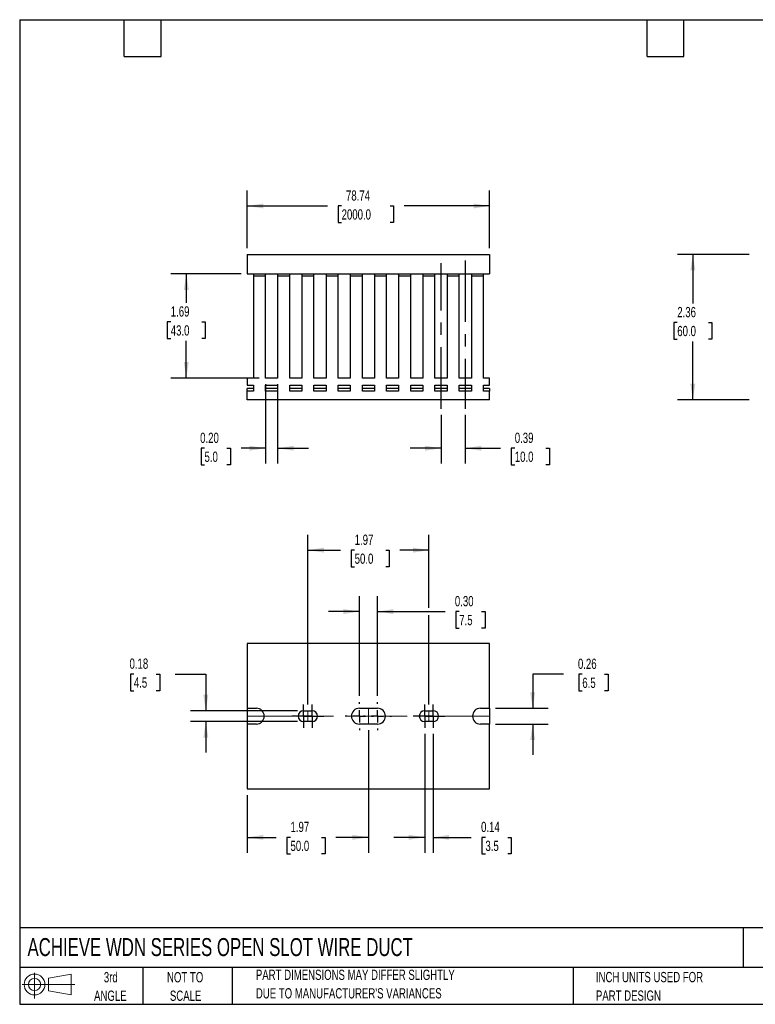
# Model space of a CAD drawing. Header units: inches. Extents: x 0.5 to 21.5, y 0.5 to 16.5.
# Tile 1 of 2: x 0.5 to 12.5, y 0.5 to 16.5. Entities that reach past the tile are written whole.
import ezdxf

# ---------------------------------------------------------------- set-up
doc = ezdxf.new("R2010")
doc.units = ezdxf.units.IN
doc.header["$LTSCALE"] = 2
doc.header["$MEASUREMENT"] = 0
doc.linetypes.add('CENTERX2', pattern=[0.8, 0.5, -0.1, 0.1, -0.1])
doc.layers.add('CENTER', color=40, linetype='CENTERX2')
doc.layers.add('SLD-DEFPOINTS', color=7, linetype='Continuous')
doc.layers.add('DIMENSIONS', color=140, linetype='Continuous', lineweight=25)
doc.layers.add('TEXT', color=140, linetype='Continuous', lineweight=25)
doc.styles.add('SLDTEXTSTYLE0', font='TXT', dxfattribs={"width": 0.7})
doc.dimstyles.new('SLDDIMSTYLE0', dxfattribs={"dimtxt": 0.169922, "dimasz": 0.26, "dimexe": 0, "dimexo": 0.0625, "dimgap": 0.04248, "dimtad": 0, "dimtih": 1, "dimtoh": 1, "dimrnd": 1e-09, "dimzin": 12, "dimdsep": 46, "dimtxsty": 'SLDTEXTSTYLE0', "dimsah": 1, "dimcen": 0.09, "dimadec": 0, "dimazin": 3, "dimtfac": 1, "dimtofl": 0, "dimtmove": 0, "dimatfit": 3, "dimfxl": 0, "dimfrac": 2, "dimtolj": 1, "dimtzin": 12, "dimarcsym": 0})
doc.dimstyles.new('SLDDIMSTYLE1', dxfattribs={"dimtxt": 0.169922, "dimasz": 0.26, "dimexe": 0, "dimexo": 0.0625, "dimgap": 0.04248, "dimtad": 0, "dimtih": 1, "dimtoh": 1, "dimrnd": 1e-09, "dimzin": 0, "dimdsep": 46, "dimtxsty": 'SLDTEXTSTYLE0', "dimsah": 1, "dimcen": 0.09, "dimadec": 0, "dimazin": 0, "dimtfac": 1, "dimtmove": 0, "dimatfit": 0, "dimfxl": 0, "dimfrac": 2, "dimtolj": 1, "dimtzin": 12, "dimarcsym": 0})
doc.dimstyles.new('SLDDIMSTYLE2', dxfattribs={"dimtxt": 0.169922, "dimasz": 0.26, "dimexe": 0, "dimexo": 0.0625, "dimgap": 0.04248, "dimtad": 0, "dimtih": 1, "dimtoh": 1, "dimrnd": 1e-09, "dimdsep": 46, "dimtxsty": 'SLDTEXTSTYLE0', "dimsah": 1, "dimcen": 0.09, "dimadec": 0, "dimazin": 2, "dimtfac": 1, "dimtmove": 0, "dimatfit": 0, "dimfxl": 0, "dimfrac": 2, "dimtolj": 1, "dimtzin": 12, "dimarcsym": 0})

# ---------------------------------------------------------------- blocks, each defined once
blk = doc.blocks.new('Block11')
at = {"color": 7, "linetype": 'Continuous', "lineweight": 18}
for p, q in [((0.204, 0.418), (0.204, 0)), ((0.431, 0.328), (0.801, 0.396)), ((0.431, 0.126), (0.431, 0.328)), ((0.801, 0.396), (0.801, 0.058)), ((0, 0.227), (0.856, 0.227)), ((0.431, 0.126), (0.801, 0.058))]:
    blk.add_line(p, q, dxfattribs=at)
for radius in [0.169, 0.101]:
    blk.add_circle((0.204, 0.227), radius, dxfattribs=at)
blk = doc.blocks.new('Block12')
at = {"layer": 'SLD-DEFPOINTS'}
blk.add_blockref('Block11', (0, 0), dxfattribs=at)
blk = doc.blocks.new('SW_NOTE_0_2')
at = {"layer": 'TEXT', "color": 0, "char_height": 0.16667, "attachment_point": 1, "style": 'SLDTEXTSTYLE0'}
for s, insert in [('PART DIMENSIONS MAY DIFFER SLIGHTLY', (0, 0.215)), ("DUE TO MANUFACTURER'S VARIANCES", (0, -0.086))]:
    blk.add_mtext(s, dxfattribs=dict(at, insert=insert))
blk = doc.blocks.new('SW_NOTE_0_3')
at = {"layer": 'TEXT', "color": 0, "char_height": 0.1667, "attachment_point": 2, "style": 'SLDTEXTSTYLE0'}
for s, insert in [('NOT TO', (0.414, 0.215)), ('SCALE', (0.422, -0.086))]:
    blk.add_mtext(s, dxfattribs=dict(at, insert=insert))
blk = doc.blocks.new('SW_NOTE_0_4')
at = {"layer": 'TEXT', "color": 0, "char_height": 0.1667, "attachment_point": 2, "style": 'SLDTEXTSTYLE0'}
for s, insert in [('3rd', (0.182, 0.215)), ('ANGLE', (0.175, -0.086))]:
    blk.add_mtext(s, dxfattribs=dict(at, insert=insert))
blk = doc.blocks.new('SW_NOTE_0_5')
at = {"layer": 'TEXT', "color": 0, "char_height": 0.16667, "attachment_point": 1, "style": 'SLDTEXTSTYLE0'}
for s, insert in [('INCH UNITS USED FOR', (0, 0.215)), ('PART DESIGN', (0, -0.086))]:
    blk.add_mtext(s, dxfattribs=dict(at, insert=insert))
blk = doc.blocks.new('_D')
at = {"layer": 'DIMENSIONS'}
for p, q in [((4.201, 12.785), (4.201, 13.723)), ((8.138, 12.785), (8.138, 13.723)), ((4.201, 13.473), (5.504, 13.473)), ((5.734, 13.473), (5.677, 13.473)), ((5.677, 13.473), (5.677, 13.203)), ((6.522, 13.473), (6.579, 13.473)), ((6.579, 13.473), (6.579, 13.203)), ((8.138, 13.473), (6.752, 13.473)), ((5.677, 13.203), (5.734, 13.203)), ((6.579, 13.203), (6.522, 13.203))]:
    blk.add_line(p, q, dxfattribs=at)
for points in [[(4.201, 13.473), (4.461, 13.433), (4.461, 13.513)], [(8.138, 13.473), (7.878, 13.513), (7.878, 13.433)]]:
    blk.add_solid(points, dxfattribs=at)
at = {"layer": 'DIMENSIONS', "char_height": 0.1667, "attachment_point": 1, "style": 'SLDTEXTSTYLE0'}
for s, insert in [('78.74', (5.805, 13.726)), ('2000.0', (5.734, 13.418))]:
    blk.add_mtext(s, dxfattribs=dict(at, insert=insert))
blk = doc.blocks.new('_D_1')
at = {"layer": 'DIMENSIONS'}
for p, q in [((4.496, 10.577), (4.496, 9.286)), ((4.693, 10.577), (4.693, 9.286)), ((3.505, 9.536), (3.448, 9.536)), ((3.448, 9.536), (3.448, 9.266)), ((3.868, 9.536), (3.925, 9.536)), ((3.925, 9.536), (3.925, 9.266)), ((4.496, 9.536), (4.099, 9.536)), ((4.693, 9.536), (5.193, 9.536)), ((3.448, 9.266), (3.505, 9.266)), ((3.925, 9.266), (3.868, 9.266))]:
    blk.add_line(p, q, dxfattribs=at)
for points in [[(4.496, 9.536), (4.236, 9.576), (4.236, 9.496)], [(4.693, 9.536), (4.953, 9.496), (4.953, 9.576)]]:
    blk.add_solid(points, dxfattribs=at)
at = {"layer": 'DIMENSIONS', "char_height": 0.1667, "attachment_point": 1, "style": 'SLDTEXTSTYLE0'}
for s, insert in [('0.20', (3.434, 9.789)), ('5.0', (3.505, 9.481))]:
    blk.add_mtext(s, dxfattribs=dict(at, insert=insert))
blk = doc.blocks.new('_D_2')
at = {"layer": 'DIMENSIONS'}
for p, q in [((4.101, 12.37), (2.959, 12.37)), ((3.209, 12.37), (3.209, 11.898)), ((2.956, 11.59), (2.899, 11.59)), ((2.899, 11.59), (2.899, 11.32)), ((3.461, 11.59), (3.518, 11.59)), ((3.518, 11.59), (3.518, 11.32)), ((2.899, 11.32), (2.956, 11.32)), ((3.209, 10.677), (3.209, 11.281)), ((3.518, 11.32), (3.461, 11.32)), ((4.396, 10.677), (2.959, 10.677))]:
    blk.add_line(p, q, dxfattribs=at)
for points in [[(3.209, 12.37), (3.169, 12.11), (3.249, 12.11)], [(3.209, 10.677), (3.249, 10.937), (3.169, 10.937)]]:
    blk.add_solid(points, dxfattribs=at)
at = {"layer": 'DIMENSIONS', "char_height": 0.1667, "attachment_point": 1, "style": 'SLDTEXTSTYLE0'}
for s, insert in [('1.69', (2.956, 11.842)), ('43.0', (2.956, 11.534))]:
    blk.add_mtext(s, dxfattribs=dict(at, insert=insert))
blk = doc.blocks.new('_D_3')
at = {"layer": 'DIMENSIONS'}
for p, q in [((7.35, 10.077), (7.35, 9.286)), ((7.744, 10.077), (7.744, 9.286)), ((7.35, 9.536), (6.85, 9.536)), ((7.744, 9.536), (8.318, 9.536)), ((8.549, 9.536), (8.492, 9.536)), ((8.492, 9.536), (8.492, 9.266)), ((9.054, 9.536), (9.111, 9.536)), ((9.111, 9.536), (9.111, 9.266)), ((8.492, 9.266), (8.549, 9.266)), ((9.111, 9.266), (9.054, 9.266))]:
    blk.add_line(p, q, dxfattribs=at)
for points in [[(7.35, 9.536), (7.09, 9.576), (7.09, 9.496)], [(7.744, 9.536), (8.004, 9.496), (8.004, 9.576)]]:
    blk.add_solid(points, dxfattribs=at)
at = {"layer": 'DIMENSIONS', "char_height": 0.1667, "attachment_point": 1, "style": 'SLDTEXTSTYLE0'}
for s, insert in [('0.39', (8.549, 9.789)), ('10.0', (8.549, 9.481))]:
    blk.add_mtext(s, dxfattribs=dict(at, insert=insert))
blk = doc.blocks.new('_D_7')
at = {"layer": 'DIMENSIONS'}
for p, q in [((12.36, 12.685), (11.194, 12.685)), ((11.444, 12.685), (11.444, 11.888)), ((11.191, 11.579), (11.134, 11.579)), ((11.134, 11.579), (11.134, 11.309)), ((11.696, 11.579), (11.753, 11.579)), ((11.753, 11.579), (11.753, 11.309)), ((11.134, 11.309), (11.191, 11.309)), ((11.444, 10.323), (11.444, 11.271)), ((11.753, 11.309), (11.696, 11.309)), ((12.36, 10.323), (11.194, 10.323))]:
    blk.add_line(p, q, dxfattribs=at)
for points in [[(11.444, 12.685), (11.404, 12.425), (11.484, 12.425)], [(11.444, 10.323), (11.484, 10.583), (11.404, 10.583)]]:
    blk.add_solid(points, dxfattribs=at)
at = {"layer": 'DIMENSIONS', "char_height": 0.1667, "attachment_point": 1, "style": 'SLDTEXTSTYLE0'}
for s, insert in [('2.36', (11.191, 11.832)), ('60.0', (11.191, 11.524))]:
    blk.add_mtext(s, dxfattribs=dict(at, insert=insert))
blk = doc.blocks.new('_D_8')
at = {"layer": 'DIMENSIONS'}
for p, q in [((5.185, 5.37), (5.185, 8.13)), ((7.154, 6.942), (7.154, 8.13)), ((5.185, 7.88), (5.716, 7.88)), ((5.946, 7.88), (5.889, 7.88)), ((5.889, 7.88), (5.889, 7.61)), ((6.451, 7.88), (6.508, 7.88)), ((6.508, 7.88), (6.508, 7.61)), ((7.154, 7.88), (6.681, 7.88)), ((5.889, 7.61), (5.946, 7.61)), ((6.508, 7.61), (6.451, 7.61)), ((7.154, 5.37), (7.154, 6.822))]:
    blk.add_line(p, q, dxfattribs=at)
for points in [[(5.185, 7.88), (5.445, 7.84), (5.445, 7.92)], [(7.154, 7.88), (6.894, 7.92), (6.894, 7.84)]]:
    blk.add_solid(points, dxfattribs=at)
at = {"layer": 'DIMENSIONS', "char_height": 0.1667, "attachment_point": 1, "style": 'SLDTEXTSTYLE0'}
for s, insert in [('1.97', (5.946, 8.133)), ('50.0', (5.946, 7.825))]:
    blk.add_mtext(s, dxfattribs=dict(at, insert=insert))
blk = doc.blocks.new('_D_9')
at = {"layer": 'DIMENSIONS'}
for p, q in [((6.169, 4.954), (6.169, 2.963)), ((4.201, 3.901), (4.201, 2.963)), ((4.201, 3.213), (4.672, 3.213)), ((4.903, 3.213), (4.845, 3.213)), ((4.845, 3.213), (4.845, 2.943)), ((5.407, 3.213), (5.465, 3.213)), ((5.465, 3.213), (5.465, 2.943)), ((6.169, 3.213), (5.638, 3.213)), ((4.845, 2.943), (4.903, 2.943)), ((5.465, 2.943), (5.407, 2.943))]:
    blk.add_line(p, q, dxfattribs=at)
for points in [[(4.201, 3.213), (4.461, 3.173), (4.461, 3.253)], [(6.169, 3.213), (5.909, 3.253), (5.909, 3.173)]]:
    blk.add_solid(points, dxfattribs=at)
at = {"layer": 'DIMENSIONS', "char_height": 0.1667, "attachment_point": 1, "style": 'SLDTEXTSTYLE0'}
for s, insert in [('1.97', (4.903, 3.466)), ('50.0', (4.903, 3.158))]:
    blk.add_mtext(s, dxfattribs=dict(at, insert=insert))
blk = doc.blocks.new('_D_10')
at = {"layer": 'DIMENSIONS'}
for p, q in [((6.022, 5.51), (6.022, 7.132)), ((6.317, 5.51), (6.317, 7.132)), ((6.022, 6.882), (5.522, 6.882)), ((6.317, 6.882), (7.416, 6.882)), ((7.646, 6.882), (7.589, 6.882)), ((7.589, 6.882), (7.589, 6.612)), ((8.009, 6.882), (8.067, 6.882)), ((8.067, 6.882), (8.067, 6.612)), ((7.589, 6.612), (7.646, 6.612)), ((8.067, 6.612), (8.009, 6.612))]:
    blk.add_line(p, q, dxfattribs=at)
for points in [[(6.022, 6.882), (5.762, 6.922), (5.762, 6.842)], [(6.317, 6.882), (6.577, 6.842), (6.577, 6.922)]]:
    blk.add_solid(points, dxfattribs=at)
at = {"layer": 'DIMENSIONS', "char_height": 0.1667, "attachment_point": 1, "style": 'SLDTEXTSTYLE0'}
for s, insert in [('0.30', (7.575, 7.135)), ('7.5', (7.646, 6.827))]:
    blk.add_mtext(s, dxfattribs=dict(at, insert=insert))
blk = doc.blocks.new('_D_11')
at = {"layer": 'DIMENSIONS'}
for p, q in [((7.085, 4.893), (7.085, 2.963)), ((7.222, 4.893), (7.222, 2.963)), ((7.085, 3.213), (6.585, 3.213)), ((7.222, 3.213), (7.842, 3.213)), ((8.072, 3.213), (8.015, 3.213)), ((8.015, 3.213), (8.015, 2.943)), ((8.435, 3.213), (8.492, 3.213)), ((8.492, 3.213), (8.492, 2.943)), ((8.015, 2.943), (8.072, 2.943)), ((8.492, 2.943), (8.435, 2.943))]:
    blk.add_line(p, q, dxfattribs=at)
for points in [[(7.085, 3.213), (6.825, 3.253), (6.825, 3.173)], [(7.222, 3.213), (7.482, 3.173), (7.482, 3.253)]]:
    blk.add_solid(points, dxfattribs=at)
at = {"layer": 'DIMENSIONS', "char_height": 0.1667, "attachment_point": 1, "style": 'SLDTEXTSTYLE0'}
for s, insert in [('0.14', (8.001, 3.466)), ('3.5', (8.072, 3.158))]:
    blk.add_mtext(s, dxfattribs=dict(at, insert=insert))
blk = doc.blocks.new('_D_12')
at = {"layer": 'DIMENSIONS'}
for p, q in [((9.34, 5.864), (8.84, 5.864)), ((8.84, 5.864), (8.84, 5.31)), ((9.647, 5.864), (9.59, 5.864)), ((9.59, 5.864), (9.59, 5.594)), ((10.01, 5.864), (10.067, 5.864)), ((10.067, 5.864), (10.067, 5.594)), ((9.59, 5.594), (9.647, 5.594)), ((10.067, 5.594), (10.01, 5.594)), ((8.238, 5.31), (9.09, 5.31)), ((8.238, 5.054), (9.09, 5.054)), ((8.84, 5.054), (8.84, 4.554))]:
    blk.add_line(p, q, dxfattribs=at)
for points in [[(8.84, 5.31), (8.88, 5.57), (8.8, 5.57)], [(8.84, 5.054), (8.8, 4.794), (8.88, 4.794)]]:
    blk.add_solid(points, dxfattribs=at)
at = {"layer": 'DIMENSIONS', "char_height": 0.1667, "attachment_point": 1, "style": 'SLDTEXTSTYLE0'}
for s, insert in [('0.26', (9.576, 6.117)), ('6.5', (9.647, 5.808))]:
    blk.add_mtext(s, dxfattribs=dict(at, insert=insert))
blk = doc.blocks.new('_D_13')
at = {"layer": 'DIMENSIONS'}
for p, q in [((2.356, 5.866), (2.299, 5.866)), ((2.299, 5.866), (2.299, 5.596)), ((2.72, 5.866), (2.777, 5.866)), ((2.777, 5.866), (2.777, 5.596)), ((3.026, 5.866), (3.526, 5.866)), ((3.526, 5.866), (3.526, 5.27)), ((2.299, 5.596), (2.356, 5.596)), ((2.777, 5.596), (2.72, 5.596)), ((5.016, 5.27), (3.276, 5.27)), ((5.016, 5.093), (3.276, 5.093)), ((3.526, 5.093), (3.526, 4.593))]:
    blk.add_line(p, q, dxfattribs=at)
for points in [[(3.526, 5.27), (3.566, 5.53), (3.486, 5.53)], [(3.526, 5.093), (3.486, 4.833), (3.566, 4.833)]]:
    blk.add_solid(points, dxfattribs=at)
at = {"layer": 'DIMENSIONS', "char_height": 0.1667, "attachment_point": 1, "style": 'SLDTEXTSTYLE0'}
for s, insert in [('0.18', (2.286, 6.119)), ('4.5', (2.356, 5.811))]:
    blk.add_mtext(s, dxfattribs=dict(at, insert=insert))
blk = doc.blocks.new('SW_CENTERMARKSYMBOL_0')
at = {"layer": 'CENTER', "color": 0}
for p, q in [((0, 0.1), (0, 0.189)), ((-0.1, 0), (-0.189, 0)), ((0, 0), (-0.1, 0)), ((0, 0), (0, 0.1)), ((0, 0), (0, -0.1)), ((0, 0), (0.1, 0)), ((0.1, 0), (0.189, 0)), ((0, -0.1), (0, -0.189))]:
    blk.add_line(p, q, dxfattribs=at)
blk = doc.blocks.new('SW_CENTERMARKSYMBOL_1')
at = {"layer": 'CENTER', "color": 0}
for p, q in [((0, 0.1), (0, 0.189)), ((-0.1, 0), (-0.189, 0)), ((0, 0), (-0.1, 0)), ((0, 0), (0, 0.1)), ((0, 0), (0, -0.1)), ((0, 0), (0.1, 0)), ((0.1, 0), (0.189, 0)), ((0, -0.1), (0, -0.189))]:
    blk.add_line(p, q, dxfattribs=at)
blk = doc.blocks.new('SW_CENTERMARKSYMBOL_2')
at = {"layer": 'CENTER', "color": 0}
for p, q in [((0, 0.2), (0, 0.228)), ((-0.2, 0), (-0.228, 0)), ((0, 0), (-0.1, 0)), ((0, 0), (0, 0.1)), ((0, 0), (0, -0.1)), ((0, 0), (0.1, 0)), ((0.2, 0), (0.228, 0)), ((0, -0.2), (0, -0.228))]:
    blk.add_line(p, q, dxfattribs=at)
blk = doc.blocks.new('SW_CENTERMARKSYMBOL_3')
at = {"layer": 'CENTER', "color": 0}
for p, q in [((0, 0.2), (0, 0.228)), ((-0.2, 0), (-0.228, 0)), ((0, 0), (-0.1, 0)), ((0, 0), (0, 0.1)), ((0, 0), (0, -0.1)), ((0, 0), (0.1, 0)), ((0.2, 0), (0.228, 0)), ((0, -0.2), (0, -0.228))]:
    blk.add_line(p, q, dxfattribs=at)
blk = doc.blocks.new('SW_CENTERMARKSYMBOL_4')
at = {"layer": 'CENTER', "color": 0}
for p, q in [((0, 0.1), (0, 0.189)), ((-0.1, 0), (-0.189, 0)), ((0, 0), (-0.1, 0)), ((0, 0), (0, 0.1)), ((0, 0), (0, -0.1)), ((0, 0), (0.1, 0)), ((0.1, 0), (0.189, 0)), ((0, -0.1), (0, -0.189))]:
    blk.add_line(p, q, dxfattribs=at)
blk = doc.blocks.new('SW_CENTERMARKSYMBOL_5')
at = {"layer": 'CENTER', "color": 0}
for p, q in [((0, 0.1), (0, 0.189)), ((-0.1, 0), (-0.189, 0)), ((0, 0), (-0.1, 0)), ((0, 0), (0, 0.1)), ((0, 0), (0, -0.1)), ((0, 0), (0.1, 0)), ((0.1, 0), (0.189, 0)), ((0, -0.1), (0, -0.189))]:
    blk.add_line(p, q, dxfattribs=at)

msp = doc.modelspace()

# ---------------------------------------------------------------- linework, layer by layer
for p, q in [((4.201, 12.685), (4.201, 12.37)), ((4.201, 12.685), (8.138, 12.685)), ((8.138, 12.685), (8.138, 12.37)), ((4.201, 12.37), (8.138, 12.37)), ((4.299, 12.37), (4.299, 12.331)), ((4.299, 12.331), (4.299, 10.677)), ((4.496, 12.331), (4.299, 12.331)), ((4.496, 12.331), (4.496, 12.37)), ((4.496, 10.677), (4.496, 12.331)), ((4.693, 12.37), (4.693, 12.331)), ((4.693, 12.331), (4.693, 10.677)), ((4.89, 12.331), (4.693, 12.331)), ((4.89, 12.331), (4.89, 12.37)), ((4.89, 10.677), (4.89, 12.331)), ((5.087, 12.37), (5.087, 12.331)), ((5.087, 12.331), (5.087, 10.677)), ((5.283, 12.331), (5.087, 12.331)), ((5.283, 12.331), (5.283, 12.37)), ((5.283, 10.677), (5.283, 12.331)), ((5.48, 12.37), (5.48, 12.331)), ((5.48, 12.331), (5.48, 10.677)), ((5.677, 12.331), (5.48, 12.331)), ((5.677, 12.331), (5.677, 12.37)), ((5.677, 10.677), (5.677, 12.331)), ((5.874, 12.37), (5.874, 12.331)), ((5.874, 12.331), (5.874, 10.677)), ((6.071, 12.331), (5.874, 12.331)), ((6.071, 12.331), (6.071, 12.37)), ((6.071, 10.677), (6.071, 12.331)), ((6.268, 12.37), (6.268, 12.331)), ((6.268, 12.331), (6.268, 10.677)), ((6.465, 12.331), (6.268, 12.331)), ((6.465, 12.331), (6.465, 12.37)), ((6.465, 10.677), (6.465, 12.331)), ((6.661, 12.37), (6.661, 12.331)), ((6.661, 12.331), (6.661, 10.677)), ((6.858, 12.331), (6.661, 12.331)), ((6.858, 12.331), (6.858, 12.37)), ((6.858, 10.677), (6.858, 12.331)), ((7.055, 12.37), (7.055, 12.331)), ((7.055, 12.331), (7.055, 10.677)), ((7.252, 12.331), (7.055, 12.331)), ((7.252, 12.331), (7.252, 12.37)), ((7.252, 10.677), (7.252, 12.331)), ((7.449, 12.37), (7.449, 12.331)), ((7.449, 12.331), (7.449, 10.677)), ((7.646, 12.331), (7.449, 12.331)), ((7.646, 12.331), (7.646, 12.37)), ((7.646, 10.677), (7.646, 12.331)), ((7.843, 12.37), (7.843, 12.331)), ((7.843, 12.331), (7.843, 10.677)), ((8.039, 12.331), (7.843, 12.331)), ((8.039, 12.331), (8.039, 12.37)), ((8.039, 10.677), (8.039, 12.331)), ((4.201, 10.677), (4.201, 10.559)), ((4.299, 10.677), (4.201, 10.677)), ((4.693, 10.677), (4.496, 10.677)), ((5.087, 10.677), (4.89, 10.677)), ((5.48, 10.677), (5.283, 10.677)), ((5.874, 10.677), (5.677, 10.677)), ((6.268, 10.677), (6.071, 10.677)), ((6.661, 10.677), (6.465, 10.677)), ((7.055, 10.677), (6.858, 10.677)), ((7.449, 10.677), (7.252, 10.677)), ((7.843, 10.677), (7.646, 10.677)), ((8.138, 10.677), (8.039, 10.677)), ((8.138, 10.559), (8.138, 10.677)), ((4.201, 10.559), (4.299, 10.559)), ((4.299, 10.507), (4.201, 10.507)), ((4.201, 10.461), (4.201, 10.507)), ((4.201, 10.323), (4.201, 10.461)), ((4.299, 10.461), (4.201, 10.461)), ((4.299, 10.559), (4.299, 10.461)), ((4.496, 10.461), (4.496, 10.559)), ((4.496, 10.559), (4.693, 10.559)), ((4.693, 10.507), (4.496, 10.507)), ((4.693, 10.461), (4.496, 10.461)), ((4.693, 10.559), (4.693, 10.461)), ((4.89, 10.461), (4.89, 10.559)), ((4.89, 10.559), (5.087, 10.559)), ((5.087, 10.507), (4.89, 10.507)), ((5.087, 10.461), (4.89, 10.461)), ((5.087, 10.559), (5.087, 10.461)), ((5.283, 10.461), (5.283, 10.559)), ((5.283, 10.559), (5.48, 10.559)), ((5.48, 10.507), (5.283, 10.507)), ((5.48, 10.461), (5.283, 10.461)), ((5.48, 10.559), (5.48, 10.461)), ((5.677, 10.461), (5.677, 10.559)), ((5.677, 10.559), (5.874, 10.559)), ((5.874, 10.507), (5.677, 10.507)), ((5.874, 10.461), (5.677, 10.461)), ((5.874, 10.559), (5.874, 10.461)), ((6.071, 10.461), (6.071, 10.559)), ((6.071, 10.559), (6.268, 10.559)), ((6.268, 10.507), (6.071, 10.507)), ((6.268, 10.461), (6.071, 10.461)), ((6.268, 10.559), (6.268, 10.461)), ((6.465, 10.461), (6.465, 10.559)), ((6.465, 10.559), (6.661, 10.559)), ((6.661, 10.507), (6.465, 10.507)), ((6.661, 10.461), (6.465, 10.461)), ((6.661, 10.559), (6.661, 10.461)), ((6.858, 10.461), (6.858, 10.559)), ((6.858, 10.559), (7.055, 10.559)), ((7.055, 10.507), (6.858, 10.507)), ((7.055, 10.461), (6.858, 10.461)), ((7.055, 10.559), (7.055, 10.461)), ((7.252, 10.461), (7.252, 10.559)), ((7.252, 10.559), (7.449, 10.559)), ((7.449, 10.507), (7.252, 10.507)), ((7.449, 10.461), (7.252, 10.461)), ((7.449, 10.559), (7.449, 10.461)), ((7.646, 10.461), (7.646, 10.559)), ((7.646, 10.559), (7.843, 10.559)), ((7.843, 10.507), (7.646, 10.507)), ((7.843, 10.461), (7.646, 10.461)), ((7.843, 10.559), (7.843, 10.461)), ((8.039, 10.559), (8.138, 10.559)), ((8.039, 10.461), (8.039, 10.559)), ((8.138, 10.507), (8.039, 10.507)), ((8.138, 10.461), (8.039, 10.461)), ((8.138, 10.507), (8.138, 10.461)), ((8.138, 10.323), (8.138, 10.461)), ((8.138, 10.323), (4.201, 10.323)), ((4.201, 6.363), (4.201, 5.31)), ((8.138, 6.363), (4.201, 6.363)), ((8.138, 5.31), (8.138, 6.363)), ((4.201, 5.31), (4.348, 5.31)), ((4.201, 5.31), (4.201, 5.054)), ((6.022, 5.31), (6.317, 5.31)), ((7.99, 5.31), (8.138, 5.31)), ((8.138, 5.31), (8.138, 5.054)), ((5.116, 5.27), (5.254, 5.27)), ((7.085, 5.27), (7.222, 5.27)), ((4.201, 5.054), (4.201, 4.001)), ((4.348, 5.054), (4.201, 5.054)), ((5.254, 5.093), (5.116, 5.093)), ((6.317, 5.054), (6.022, 5.054)), ((7.222, 5.093), (7.085, 5.093)), ((8.138, 5.054), (7.99, 5.054)), ((8.138, 4.001), (8.138, 5.054)), ((4.201, 4.001), (8.138, 4.001))]:
    msp.add_line(p, q)
at = {"color": 7, "linetype": 'CENTERX2', "lineweight": 18}
for p, q in [((6.169, 5.31), (6.169, 5.054)), ((4.201, 5.182), (8.138, 5.182)), ((5.185, 5.27), (5.185, 5.093)), ((7.154, 5.27), (7.154, 5.093))]:
    msp.add_line(p, q, dxfattribs=at)
for centre, radius, start, end in [((4.348, 5.182), 0.128, 270, 90), ((6.022, 5.182), 0.128, 90, 270), ((6.317, 5.182), 0.128, 270, 90), ((7.99, 5.182), 0.128, 90, 270), ((5.116, 5.182), 0.0886, 90, 270), ((5.254, 5.182), 0.0886, 270, 90), ((7.085, 5.182), 0.0886, 90, 270), ((7.222, 5.182), 0.0886, 270, 90)]:
    msp.add_arc(centre, radius, start, end)
at = {"layer": 'CENTER'}
for p, q in [((7.35, 10.177), (7.35, 12.544)), ((7.744, 12.588), (7.744, 10.177))]:
    msp.add_line(p, q, dxfattribs=at)
at = {"layer": 'TEXT'}
for p, q in [((0.5, 16.5), (21.5, 16.5)), ((0.5, 16.5), (0.5, 0.5)), ((2.2, 15.9), (2.2, 16.5)), ((2.8, 15.9), (2.8, 16.5)), ((10.7, 15.9), (10.7, 16.5)), ((11.3, 15.9), (11.3, 16.5)), ((2.2, 15.9), (2.8, 15.9)), ((10.7, 15.9), (11.3, 15.9)), ((21.5, 1.742), (0.5, 1.742)), ((12.264, 1.742), (12.264, 1.1)), ((21.5, 1.1), (0.5, 1.1)), ((2.5, 1.1), (2.5, 0.5)), ((3.954, 1.1), (3.954, 0.5)), ((9.5, 1.1), (9.5, 0.5)), ((0.5, 0.5), (21.5, 0.5))]:
    msp.add_line(p, q, dxfattribs=at)

# ---------------------------------------------------------------- block references
at = {"layer": 'CENTER'}
for name, p in [('SW_CENTERMARKSYMBOL_0', (5.116, 5.182)), ('SW_CENTERMARKSYMBOL_1', (5.254, 5.182)), ('SW_CENTERMARKSYMBOL_2', (6.022, 5.182)), ('SW_CENTERMARKSYMBOL_3', (6.317, 5.182)), ('SW_CENTERMARKSYMBOL_4', (7.085, 5.182)), ('SW_CENTERMARKSYMBOL_5', (7.222, 5.182))]:
    msp.add_blockref(name, p, dxfattribs=at)
at = {"layer": 'SLD-DEFPOINTS'}
msp.add_blockref('Block12', (0.538, 0.595), dxfattribs=at)
at = {"layer": 'TEXT'}
for name, p in [('SW_NOTE_0_4', (1.799, 0.809)), ('SW_NOTE_0_3', (2.776, 0.809)), ('SW_NOTE_0_2', (4.34, 0.848)), ('SW_NOTE_0_5', (9.868, 0.811))]:
    msp.add_blockref(name, p, dxfattribs=at)

# ---------------------------------------------------------------- texts
at = {"layer": 'TEXT', "insert": (0.627, 1.576), "char_height": 0.29167, "attachment_point": 1, "style": 'SLDTEXTSTYLE0'}
msp.add_mtext('ACHIEVE WDN SERIES OPEN SLOT WIRE DUCT', dxfattribs=at)

# ---------------------------------------------------------------- dimensions: what is measured, and where the dimension line sits
at = {"layer": 'DIMENSIONS'}
for base, p1, p2, dimstyle, picture, middle in [((8.138, 13.473), (4.201, 12.685), (8.138, 12.685), 'SLDDIMSTYLE0', '_D', (6.128, 13.473)), ((4.496, 9.536), (4.693, 10.677), (4.496, 10.677), 'SLDDIMSTYLE1', '_D_1', (3.687, 9.536)), ((7.744, 9.536), (7.35, 10.177), (7.744, 10.177), 'SLDDIMSTYLE2', '_D_3', (8.801, 9.536)), ((6.3169, 6.8824), (6.0217, 5.4096), (6.3169, 5.4096), 'SLDDIMSTYLE1', '_D_10', (7.8277, 6.8824)), ((7.222, 3.213), (7.085, 4.993), (7.222, 4.993), 'SLDDIMSTYLE2', '_D_11', (8.254, 3.213))]:
    dim = msp.add_linear_dim(base=base, p1=p1, p2=p2, dimstyle=dimstyle, dxfattribs=at)
    dim.commit()
    dim.dimension.update_dxf_attribs({"geometry": picture, "text_midpoint": middle, "dimtype": 160})
for base, p1, p2, angle, dimstyle, picture, middle in [((11.444, 10.323), (12.46, 12.685), (12.46, 10.323), 90, 'SLDDIMSTYLE0', '_D_7', (11.444, 11.579)), ((3.209, 12.37), (4.496, 10.677), (4.201, 12.37), 90, 'SLDDIMSTYLE0', '_D_2', (3.209, 11.59)), ((5.185, 7.88), (7.154, 5.27), (5.185, 5.27), 0, 'SLDDIMSTYLE0', '_D_8', (6.199, 7.88)), ((3.526, 5.27), (5.116, 5.093), (5.116, 5.27), 90, 'SLDDIMSTYLE2', '_D_13', (3.526, 5.866)), ((8.84, 5.31), (8.138, 5.054), (8.138, 5.31), 90, 'SLDDIMSTYLE2', '_D_12', (8.84, 5.864)), ((6.169, 3.213), (4.201, 4.001), (6.169, 5.054), 0, 'SLDDIMSTYLE0', '_D_9', (5.155, 3.213))]:
    dim = msp.add_linear_dim(base=base, p1=p1, p2=p2, angle=angle, dimstyle=dimstyle, dxfattribs=at)
    dim.commit()
    dim.dimension.update_dxf_attribs({"geometry": picture, "text_midpoint": middle, "dimtype": 160})

doc.saveas('drawing.dxf')
